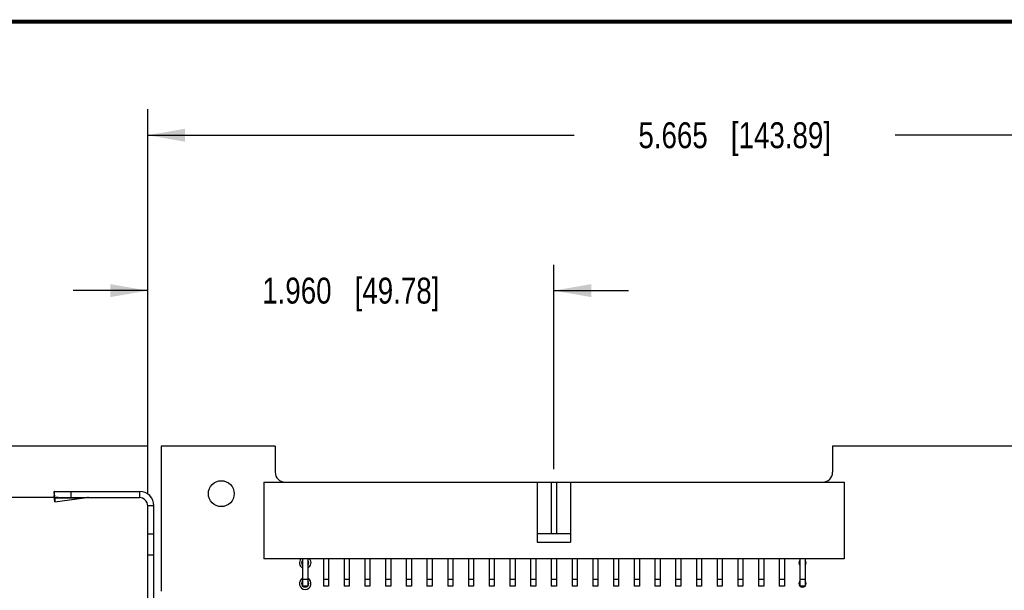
# Model space of a CAD drawing. Header units: inches. Extents: x 0.2 to 16.8, y 0.1 to 10.8.
# Tile 20 of 21: x 7.3 to 12, y 8 to 10.8. Entities that reach past the tile are written whole.
import ezdxf

# ---------------------------------------------------------------- set-up
doc = ezdxf.new("R2010")
doc.units = ezdxf.units.IN
doc.header["$LTSCALE"] = 0.935
doc.header["$MEASUREMENT"] = 0
doc.layers.get('0').update_dxf_attribs({"linetype": 'CONTINUOUS'})
doc.layers.add('COSMETIC', color=7, linetype='CONTINUOUS')
doc.layers.add('DIMENSIONS', color=7, linetype='CONTINUOUS')
doc.styles.get("Standard").update_dxf_attribs({"font": 'txt', "width": 0.8})
doc.dimstyles.new('DIMSTYLE_1', dxfattribs={"dimtxt": 0.125, "dimasz": 0.18, "dimexe": 0.18, "dimexo": 0.0625, "dimgap": 0.09, "dimtad": 0, "dimtih": 1, "dimtoh": 1, "dimdec": 3, "dimzin": 4, "dimdsep": 46, "dimtxsty": 'STANDARD', "dimblk": '_FILLED', "dimblk1": '_FILLED', "dimblk2": '_FILLED', "dimcen": 0.09, "dimadec": 0, "dimazin": 0, "dimtp": 0.005, "dimtm": 0.005, "dimtfac": 1, "dimtdec": 3, "dimtofl": 0, "dimtmove": 0, "dimatfit": 3, "dimldrblk": '_FILLED', "dimfxl": 1, "dimtolj": 1, "dimtzin": 4, "dimarcsym": 0})

# ---------------------------------------------------------------- blocks, each defined once
blk = doc.blocks.new('_FILLED')
at = {"color": 0, "linetype": 'BYBLOCK'}
blk.add_solid([(0, 0), (-1, 0.174), (-1, -0.174)], dxfattribs=at)
blk = doc.blocks.new('*D0')
at = {"layer": 'DIMENSIONS', "color": 2, "linetype": 'CONTINUOUS'}
for p, q in [((14.8927, 8.7109), (15.8452, 8.7109)), ((15.7202, 8.7109), (15.7202, 6.6479)), ((15.7202, 4.3349), (15.7202, 6.3979)), ((11.1097, 4.3349), (15.8452, 4.3349))]:
    blk.add_line(p, q, dxfattribs=at)
at = {"layer": 'DIMENSIONS', "color": 2, "linetype": 'CONTINUOUS', "xscale": 0.18, "yscale": 0.18, "zscale": 0.18}
for p, rotation in [((15.7202, 8.7109), 90), ((15.7202, 4.3349), 270)]:
    blk.add_blockref('_FILLED', p, dxfattribs=dict(at, rotation=rotation))
at = {"layer": 'DIMENSIONS', "color": 2, "linetype": 'CONTINUOUS', "insert": (15.7202, 6.5854), "char_height": 0.125, "width": 1.425, "attachment_point": 2, "line_spacing_factor": 0.9}
blk.add_mtext('4.376{\\Ftxt.shx;\\W1.000000;\\H0.125000; }[111.15]', dxfattribs=at)
blk = doc.blocks.new('*D3')
at = {"layer": 'DIMENSIONS', "color": 2, "linetype": 'CONTINUOUS'}
for p, q in [((6.6752, 9.4609), (6.5479, 9.4609)), ((6.6752, 8.7109), (6.6752, 9.4609)), ((7.8777, 8.7109), (6.5502, 8.7109)), ((7.4427, 8.4617), (6.5502, 8.4617)), ((6.6752, 8.4617), (6.6752, 8.1017))]:
    blk.add_line(p, q, dxfattribs=at)
at = {"layer": 'DIMENSIONS', "color": 2, "linetype": 'CONTINUOUS', "xscale": 0.18, "yscale": 0.18, "zscale": 0.18}
for p, rotation in [((6.6752, 8.7109), 270), ((6.6752, 8.4617), 90)]:
    blk.add_blockref('_FILLED', p, dxfattribs=dict(at, rotation=rotation))
at = {"layer": 'DIMENSIONS', "color": 2, "linetype": 'CONTINUOUS', "insert": (6.4854, 9.5234), "char_height": 0.125, "width": 1.125, "attachment_point": 3, "line_spacing_factor": 0.9}
blk.add_mtext('.249{\\Ftxt.shx;\\W1.000000;\\H0.125000; }[6.33]', dxfattribs=at)
blk = doc.blocks.new('*D4')
at = {"layer": 'DIMENSIONS', "color": 2, "linetype": 'CONTINUOUS'}
for p, q in [((7.8752, 8.4842), (7.8752, 9.5859)), ((9.8352, 8.5994), (9.8352, 9.5859)), ((7.8752, 9.4609), (7.5152, 9.4609)), ((9.8352, 9.4609), (10.1952, 9.4609))]:
    blk.add_line(p, q, dxfattribs=at)
at = {"layer": 'DIMENSIONS', "color": 2, "linetype": 'CONTINUOUS', "xscale": 0.18, "yscale": 0.18, "zscale": 0.18}
blk.add_blockref('_FILLED', (7.8752, 9.4609), dxfattribs=at)
at = {"layer": 'DIMENSIONS', "color": 2, "linetype": 'CONTINUOUS', "xscale": 0.18, "yscale": 0.18, "zscale": 0.18, "rotation": 180}
blk.add_blockref('_FILLED', (9.8352, 9.4609), dxfattribs=at)
at = {"layer": 'DIMENSIONS', "color": 2, "linetype": 'CONTINUOUS', "insert": (8.8552, 9.5234), "char_height": 0.125, "width": 1.325, "attachment_point": 2, "line_spacing_factor": 0.9}
blk.add_mtext('1.960{\\Ftxt.shx;\\W1.000000;\\H0.125000; }[49.78]', dxfattribs=at)
blk = doc.blocks.new('*D5')
at = {"layer": 'DIMENSIONS', "color": 2, "linetype": 'CONTINUOUS'}
for p, q in [((7.8752, 8.4842), (7.8752, 10.3359)), ((13.5402, 8.5944), (13.5402, 10.3359)), ((7.8752, 10.2109), (9.9327, 10.2109)), ((13.5402, 10.2109), (11.4827, 10.2109))]:
    blk.add_line(p, q, dxfattribs=at)
at = {"layer": 'DIMENSIONS', "color": 2, "linetype": 'CONTINUOUS', "xscale": 0.18, "yscale": 0.18, "zscale": 0.18, "rotation": 180}
blk.add_blockref('_FILLED', (7.8752, 10.2109), dxfattribs=at)
at = {"layer": 'DIMENSIONS', "color": 2, "linetype": 'CONTINUOUS', "xscale": 0.18, "yscale": 0.18, "zscale": 0.18}
blk.add_blockref('_FILLED', (13.5402, 10.2109), dxfattribs=at)
at = {"layer": 'DIMENSIONS', "color": 2, "linetype": 'CONTINUOUS', "insert": (10.7077, 10.2734), "char_height": 0.125, "width": 1.425, "attachment_point": 2, "line_spacing_factor": 0.9}
blk.add_mtext('5.665{\\Ftxt.shx;\\W1.000000;\\H0.125000; }[143.89]', dxfattribs=at)

msp = doc.modelspace()

# ---------------------------------------------------------------- linework, layer by layer
at = {"color": 7, "linetype": 'CONTINUOUS'}
for p, q in [((7.9402, 8.7109), (7.9402, 8.0098)), ((8.4902, 8.7109), (7.9402, 8.7109)), ((8.4902, 8.7109), (8.4902, 8.5839)), ((11.1802, 8.7109), (11.1802, 8.5839)), ((12.5952, 8.7109), (11.1802, 8.7109)), ((8.4352, 8.5369), (8.4352, 8.1669)), ((8.4352, 8.5369), (11.2352, 8.5369)), ((9.7552, 8.5369), (9.7552, 8.2469)), ((9.8227, 8.5369), (9.8227, 8.2869)), ((9.8477, 8.5369), (9.8477, 8.2869)), ((9.9152, 8.5369), (9.9152, 8.2469)), ((11.2352, 8.5369), (11.2352, 8.1669)), ((7.4226, 8.4895), (7.4238, 8.4712)), ((7.4226, 8.4895), (7.4252, 8.4702)), ((7.4277, 8.4422), (7.4238, 8.4712)), ((7.4252, 8.4617), (7.4252, 8.4917)), ((7.4252, 8.4917), (7.8352, 8.4917)), ((7.5052, 8.4617), (7.5052, 8.4917)), ((7.8352, 8.4917), (7.8352, 8.4617)), ((7.9052, 8.4217), (7.8752, 8.4217)), ((7.9052, 3.9377), (7.9052, 8.4217)), ((7.9052, 8.2847), (7.8752, 8.2847)), ((9.9152, 8.2869), (9.7552, 8.2869)), ((9.7552, 8.2469), (9.9152, 8.2469)), ((7.9052, 8.1847), (7.8752, 8.1847)), ((11.2352, 8.1669), (8.4352, 8.1669)), ((8.6227, 8.1669), (8.6227, 8.0344)), ((8.6477, 8.1669), (8.6477, 8.0344)), ((8.7227, 8.1669), (8.7227, 8.0344)), ((8.7477, 8.1669), (8.7477, 8.0344)), ((8.8227, 8.1669), (8.8227, 8.0344)), ((8.8477, 8.1669), (8.8477, 8.0344)), ((8.9227, 8.1669), (8.9227, 8.0344)), ((8.9477, 8.1669), (8.9477, 8.0344)), ((9.0227, 8.1669), (9.0227, 8.0344)), ((9.0477, 8.1669), (9.0477, 8.0344)), ((9.1227, 8.1669), (9.1227, 8.0344)), ((9.1477, 8.1669), (9.1477, 8.0344)), ((9.2227, 8.1669), (9.2227, 8.0344)), ((9.2477, 8.1669), (9.2477, 8.0344)), ((9.3227, 8.1669), (9.3227, 8.0344)), ((9.3477, 8.1669), (9.3477, 8.0344)), ((9.4227, 8.1669), (9.4227, 8.0344)), ((9.4477, 8.1669), (9.4477, 8.0344)), ((9.5227, 8.1669), (9.5227, 8.0344)), ((9.5477, 8.1669), (9.5477, 8.0344)), ((9.6227, 8.1669), (9.6227, 8.0344)), ((9.6477, 8.1669), (9.6477, 8.0344)), ((9.7227, 8.1669), (9.7227, 8.0344)), ((9.7477, 8.1669), (9.7477, 8.0344)), ((9.8227, 8.1669), (9.8227, 8.0344)), ((9.8477, 8.1669), (9.8477, 8.0344)), ((9.9227, 8.1669), (9.9227, 8.0344)), ((9.9477, 8.1669), (9.9477, 8.0344)), ((10.0227, 8.1669), (10.0227, 8.0344)), ((10.0477, 8.1669), (10.0477, 8.0344)), ((10.1227, 8.1669), (10.1227, 8.0344)), ((10.1477, 8.1669), (10.1477, 8.0344)), ((10.2227, 8.1669), (10.2227, 8.0344)), ((10.2477, 8.1669), (10.2477, 8.0344)), ((10.3227, 8.1669), (10.3227, 8.0344)), ((10.3477, 8.1669), (10.3477, 8.0344)), ((10.4227, 8.1669), (10.4227, 8.0344)), ((10.4477, 8.1669), (10.4477, 8.0344)), ((10.5227, 8.1669), (10.5227, 8.0344)), ((10.5477, 8.1669), (10.5477, 8.0344)), ((10.6227, 8.1669), (10.6227, 8.0344)), ((10.6477, 8.1669), (10.6477, 8.0344)), ((10.7227, 8.1669), (10.7227, 8.0344)), ((10.7477, 8.1669), (10.7477, 8.0344)), ((10.8227, 8.1669), (10.8227, 8.0344)), ((10.8477, 8.1669), (10.8477, 8.0344)), ((10.9227, 8.1669), (10.9227, 8.0344)), ((10.9477, 8.1669), (10.9477, 8.0344)), ((11.0227, 8.1669), (11.0227, 8.0344)), ((11.0477, 8.1669), (11.0477, 8.0344)), ((8.6477, 8.0669), (8.6227, 8.0669)), ((8.6477, 8.0344), (8.6227, 8.0344)), ((8.7477, 8.0669), (8.7227, 8.0669)), ((8.7477, 8.0344), (8.7227, 8.0344)), ((8.8477, 8.0669), (8.8227, 8.0669)), ((8.8477, 8.0344), (8.8227, 8.0344)), ((8.9477, 8.0669), (8.9227, 8.0669)), ((8.9477, 8.0344), (8.9227, 8.0344)), ((9.0477, 8.0669), (9.0227, 8.0669)), ((9.0477, 8.0344), (9.0227, 8.0344)), ((9.1477, 8.0669), (9.1227, 8.0669)), ((9.1477, 8.0344), (9.1227, 8.0344)), ((9.2477, 8.0669), (9.2227, 8.0669)), ((9.2477, 8.0344), (9.2227, 8.0344)), ((9.3477, 8.0669), (9.3227, 8.0669)), ((9.3477, 8.0344), (9.3227, 8.0344)), ((9.4477, 8.0669), (9.4227, 8.0669)), ((9.4477, 8.0344), (9.4227, 8.0344)), ((9.5477, 8.0669), (9.5227, 8.0669)), ((9.5477, 8.0344), (9.5227, 8.0344)), ((9.6477, 8.0669), (9.6227, 8.0669)), ((9.6477, 8.0344), (9.6227, 8.0344)), ((9.7477, 8.0669), (9.7227, 8.0669)), ((9.7477, 8.0344), (9.7227, 8.0344)), ((9.8477, 8.0669), (9.8227, 8.0669)), ((9.8477, 8.0344), (9.8227, 8.0344)), ((9.9477, 8.0669), (9.9227, 8.0669)), ((9.9477, 8.0344), (9.9227, 8.0344)), ((10.0477, 8.0669), (10.0227, 8.0669)), ((10.0477, 8.0344), (10.0227, 8.0344)), ((10.1477, 8.0669), (10.1227, 8.0669)), ((10.1477, 8.0344), (10.1227, 8.0344)), ((10.2477, 8.0669), (10.2227, 8.0669)), ((10.2477, 8.0344), (10.2227, 8.0344)), ((10.3477, 8.0669), (10.3227, 8.0669)), ((10.3477, 8.0344), (10.3227, 8.0344)), ((10.4477, 8.0669), (10.4227, 8.0669)), ((10.4477, 8.0344), (10.4227, 8.0344)), ((10.5477, 8.0669), (10.5227, 8.0669)), ((10.5477, 8.0344), (10.5227, 8.0344)), ((10.6477, 8.0669), (10.6227, 8.0669)), ((10.6477, 8.0344), (10.6227, 8.0344)), ((10.7477, 8.0669), (10.7227, 8.0669)), ((10.7477, 8.0344), (10.7227, 8.0344)), ((10.8477, 8.0669), (10.8227, 8.0669)), ((10.8477, 8.0344), (10.8227, 8.0344)), ((10.9477, 8.0669), (10.9227, 8.0669)), ((10.9477, 8.0344), (10.9227, 8.0344)), ((11.0477, 8.0669), (11.0227, 8.0669)), ((11.0477, 8.0344), (11.0227, 8.0344))]:
    msp.add_line(p, q, dxfattribs=at)
at = {"color": 3, "linetype": 'CONTINUOUS'}
for p, q in [((7.4252, 8.4617), (7.8352, 8.4617)), ((7.4265, 8.4605), (7.4277, 8.4422)), ((7.4265, 8.4605), (7.5681, 8.4605)), ((7.4277, 8.4422), (7.5681, 8.4605)), ((7.8752, 3.9377), (7.8752, 8.4217))]:
    msp.add_line(p, q, dxfattribs=at)
at = {"color": 7, "linetype": 'CONTINUOUS', "const_width": 0.02}
msp.add_lwpolyline([(16.75, 10.7586), (0.25, 10.7586)], dxfattribs=at)
at = {"color": 7, "linetype": 'CONTINUOUS'}
msp.add_circle((8.2302, 8.4809), 0.0625, dxfattribs=at)
for centre, radius, start, end in [((8.5372, 8.5839), 0.047, 180, 270), ((11.1332, 8.5839), 0.047, 270, 360), ((7.8352, 8.4217), 0.07, 0, 90), ((8.6352, 8.1469), 0.0175, 136.9188, 223.0812), ((8.6352, 8.1469), 0.0175, 316.9188, 43.0812), ((11.0352, 8.1469), 0.0175, 136.9188, 223.0812), ((11.0352, 8.1469), 0.0175, 316.9188, 43.0812), ((8.6352, 8.0469), 0.0175, 136.9188, 223.0812), ((8.6352, 8.0469), 0.0175, 226.5201, 313.4799), ((8.6352, 8.0469), 0.0175, 316.9188, 43.0812), ((11.0352, 8.0469), 0.0175, 136.9188, 223.0812), ((11.0352, 8.0469), 0.0175, 226.5201, 313.4799), ((11.0352, 8.0469), 0.0175, 316.9188, 43.0812)]:
    msp.add_arc(centre, radius, start, end, dxfattribs=at)
at = {"color": 3, "linetype": 'CONTINUOUS'}
for centre, radius, start, end in [((7.5902, 8.2565), 0.2052, 90.0192, 96.1799), ((7.8352, 8.4217), 0.04, 0, 90)]:
    msp.add_arc(centre, radius, start, end, dxfattribs=at)
at = {"color": 7, "linetype": 'CONTINUOUS'}
msp.add_open_spline([(7.4252, 8.4917), (7.4249, 8.4917), (7.4244, 8.4916), (7.4238, 8.4911), (7.4231, 8.4904), (7.4228, 8.4898), (7.4226, 8.4895)], degree=3, knots=[0, 0, 0, 0, 0.192214, 0.411904, 0.677707, 1, 1, 1, 1], dxfattribs=at)
at = {"color": 3, "linetype": 'CONTINUOUS'}
msp.add_open_spline([(7.4252, 8.4617), (7.4253, 8.4617), (7.4255, 8.4616), (7.4258, 8.4614), (7.4262, 8.461), (7.4264, 8.4607), (7.4265, 8.4605)], degree=3, knots=[0, 0, 0, 0, 0.175984, 0.388741, 0.659972, 1, 1, 1, 1], dxfattribs=at)
at = {"layer": 'COSMETIC', "color": 7, "linetype": 'CONTINUOUS'}
for centre, start, end in [((8.6352, 8.1469), 134.415, 243.479), ((8.6352, 8.1469), 296.521, 45.585), ((8.6352, 8.0469), 116.521, 63.479)]:
    msp.add_arc(centre, 0.028, start, end, dxfattribs=at)

# ---------------------------------------------------------------- dimensions: what is measured, and where the dimension line sits
at = {"layer": 'DIMENSIONS', "color": 2, "linetype": 'CONTINUOUS'}
for base, p1, p2, angle, picture, middle in [((7.8752, 10.2109), (13.5402, 8.5944), (7.8752, 8.4842), 180, '*D5', (10.5577, 10.2109)), ((6.6752, 8.7109), (7.4427, 8.4617), (7.8777, 8.7109), 90, '*D3', (5.6729, 9.4609)), ((15.7202, 4.3349), (14.8927, 8.7109), (11.1097, 4.3349), 270, '*D0', (15.5702, 6.5229))]:
    dim = msp.add_linear_dim(base=base, p1=p1, p2=p2, angle=angle, dimstyle='DIMSTYLE_1', dxfattribs=at)
    dim.commit()
    dim.dimension.update_dxf_attribs({"geometry": picture, "text_midpoint": middle, "dimtype": 160})
dim = msp.add_linear_dim(base=(9.8352, 9.4609), p1=(7.8752, 8.4842), p2=(9.8352, 8.5994), dimstyle='DIMSTYLE_1', dxfattribs=at)
dim.commit()
dim.dimension.update_dxf_attribs({"geometry": '*D4', "text_midpoint": (8.7052, 9.4609), "dimtype": 160})

doc.saveas('drawing.dxf')
